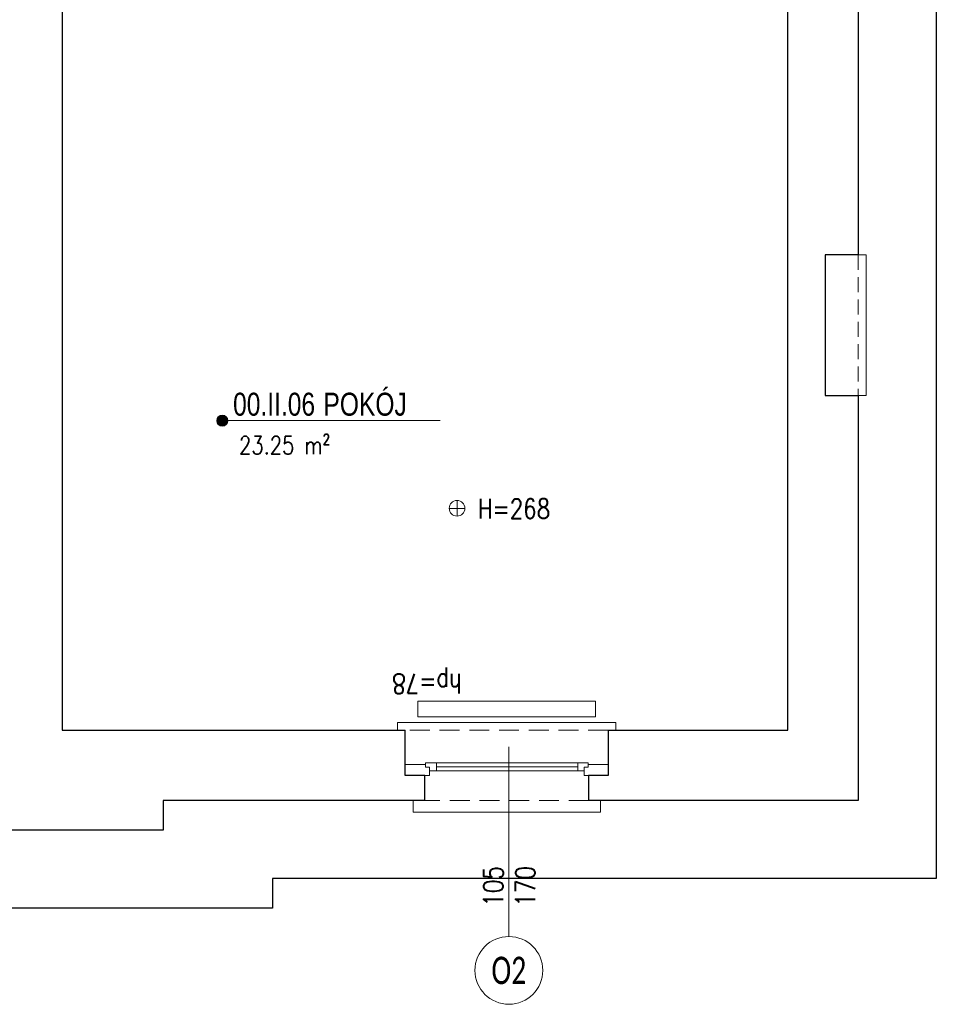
# Model space of a CAD drawing. Header units: millimetres. Extents: x 284606 to 628701, y -213781 to -93475.
# Tile 90 of 102: x 314230 to 314817, y -105040 to -104410. Entities that reach past the tile are written whole.
import ezdxf
from ezdxf.enums import TextEntityAlignment as Align

# ---------------------------------------------------------------- set-up
doc = ezdxf.new("R2010")
doc.units = ezdxf.units.MM
doc.linetypes.add('HIDDEN', pattern=[9.525, 6.35, -3.175])
doc.layers.get('0').update_dxf_attribs({"lineweight": 0})
for name, color, linetype, lineweight in [('!STR_Konstrukcja 0.20', 200, 'Continuous', 20), ('!STR_Konstrukcja 0.30', 64, 'Continuous', 30), ('!STR_Opisy 0.09', 8, 'Continuous', 9), ('!STR_Przerywana 0.09', 8, 'HIDDEN', 9), ('!STR_Stolarka okienna', 72, 'Continuous', 15), ('EKO Opisy 0.09', 8, 'Continuous', 9), ('I-ee-uziom', 4, 'Continuous', 30)]:
    doc.layers.add(name, color=color, linetype=linetype, lineweight=lineweight)
doc.styles.add('AB_Arial', font='NirmalaS.ttf')
doc.styles.add('EKO 1-10', font='romans.shx', dxfattribs={"width": 0.8, "height": 15})
doc.styles.add('EKO 1-5', font='romans.shx', dxfattribs={"width": 0.8, "height": 10})
doc.styles.add('EKO CM 1-50', font='calibri.ttf', dxfattribs={"width": 0.8, "height": 12.5})

# ---------------------------------------------------------------- blocks, each defined once
blk = doc.blocks.new('*U166')
at = {"layer": '!STR_Opisy 0.09', "linetype": 'Continuous'}
blk.add_line((0, -153.49), (0, -32.16), dxfattribs=at)
at = {"layer": '!STR_Opisy 0.09', "linetype": 'Continuous', "style": 'EKO 1-5', "width": 0.8}
blk.add_attdef('HP=', (30.1, 14.63), '', height=12.5, rotation=180, dxfattribs=at)
blk.add_attdef('SZER', text='', height=12.5, rotation=270, dxfattribs=at).set_placement((0, -121.38), align=Align.BOTTOM_CENTER)
at = {"layer": '!STR_Opisy 0.09', "ltscale": 0.7, "style": 'EKO 1-5', "width": 0.8}
blk.add_attdef('WYS', text='', height=12.5, rotation=270, dxfattribs=at).set_placement((-10.53, -121.38), align=Align.MIDDLE_CENTER)
blk = doc.blocks.new('wysokosc2')
at = {"ltscale": 2}
for points in [[(-5.06, 0.04), (5.03, 0.04)], [(0, 5.1), (0, -5.1)]]:
    blk.add_lwpolyline(points, dxfattribs=at)
blk.add_circle((0, 0), 5.03, dxfattribs=at)
at = {"ltscale": 2, "style": 'EKO 1-5', "width": 0.8}
blk.add_attdef('WYS', (13.29, -6.01), '', height=12.5, dxfattribs=at)
blk = doc.blocks.new('*U459')
at = {"ltscale": 0.3}
blk.add_hatch(color=256, dxfattribs=at).paths.add_polyline_path([(-0.91, 50, 1), (6.82, 50, 1)])
at = {"ltscale": 1.5}
blk.add_line((17.59, 50), (154.57, 50), dxfattribs=at)
at = {"ltscale": 0.3}
blk.add_lwpolyline([(17.59, 50), (2.95, 50)], dxfattribs=at)
blk.add_circle((2.95, 50), 3.86, dxfattribs=at)
at = {"ltscale": 1.5, "width": 0.8}
for tag, p, height, style in [('NR_POM.', (10.51, 53.45), 16, 'AB_Arial'), ('NAZWA_POMIESZCZENIA', (66.91, 53.45), 16, 'AB_Arial'), ('POSADZKA', (9.08, 4), 12.5, 'EKO 1-5')]:
    blk.add_attdef(tag, p, '', height=height, rotation=0, dxfattribs=dict(at, style=style))
at = {"ltscale": 1.5, "style": 'EKO 1-5', "width": 0.8}
blk.add_attdef('POWIERZCHNIA', text='', height=12.5, rotation=0, dxfattribs=at).set_placement((78.06, 22.91), align=Align.BOTTOM_RIGHT)
blk = doc.blocks.new('KÓLKO')
at = {"layer": '!STR_Opisy 0.09'}
blk.add_circle((0, -15.51), 15.51, dxfattribs=at)
at = {"layer": '!STR_Opisy 0.09', "style": 'EKO 1-10', "width": 0.8}
blk.add_attdef('NR', text='', height=15, dxfattribs=at).set_placement((0, -15.51), align=Align.MIDDLE_CENTER)

msp = doc.modelspace()

# ---------------------------------------------------------------- linework, layer by layer
at = {"layer": '!STR_Konstrukcja 0.20', "color": 8, "ltscale": 1.5}
msp.add_lwpolyline([(314767.08, -104650.34), (314772.08, -104650.34), (314772.08, -104560.34), (314767.08, -104560.34)], dxfattribs=at)
at = {"layer": '!STR_Konstrukcja 0.20', "color": 8, "linetype": 'Continuous', "lineweight": 15}
for points in [[(314606.88, -104864.69), (314611.88, -104864.69), (314611.88, -104859.69), (314471.88, -104859.69), (314471.88, -104864.69), (314476.88, -104864.69)], [(314594.38, -104909.69), (314601.88, -104909.69), (314601.88, -104917.19), (314481.88, -104917.19), (314481.88, -104909.69), (314489.38, -104909.69)]]:
    msp.add_lwpolyline(points, dxfattribs=at)
at = {"layer": '!STR_Konstrukcja 0.30', "color": 8, "ltscale": 1.5}
for points in [[(314767.08, -104297.63), (314767.08, -104560.34)], [(314497.07, -104364.69), (314257.07, -104364.69), (314257.07, -104864.69), (314476.88, -104864.69)], [(314606.88, -104864.69), (314722.07, -104864.69), (314722.07, -104364.69), (314721.97, -104364.69)], [(314767.08, -104560.34), (314745.89, -104560.34), (314745.89, -104650.34), (314767.08, -104650.34)], [(314767.08, -104650.34), (314767.08, -104909.69), (314594.38, -104909.69)], [(314489.38, -104909.69), (314321.88, -104909.69), (314321.88, -104928.69), (314175.74, -104928.69)]]:
    msp.add_lwpolyline(points, dxfattribs=at)
at = {"layer": '!STR_Konstrukcja 0.30', "color": 8, "ltscale": 2}
for points in [[(314489.38, -104909.69), (314489.38, -104893.56), (314476.88, -104893.56), (314476.88, -104864.69)], [(314606.88, -104864.69), (314606.88, -104893.56), (314594.38, -104893.56), (314594.38, -104909.69)]]:
    msp.add_lwpolyline(points, dxfattribs=at)
at = {"layer": '!STR_Przerywana 0.09', "color": 8, "ltscale": 1.5}
msp.add_line((314767.08, -104560.34), (314767.08, -104650.34), dxfattribs=at)
at = {"layer": '!STR_Przerywana 0.09', "color": 8, "ltscale": 2}
for points in [[(314606.88, -104864.69), (314476.88, -104864.69)], [(314594.38, -104909.69), (314489.38, -104909.69)]]:
    msp.add_lwpolyline(points, dxfattribs=at)
at = {"layer": '!STR_Stolarka okienna', "color": 8, "ltscale": 0.3}
for points in [[(314476.88, -104886.52), (314476.88, -104893.56), (314492.45, -104893.56), (314492.45, -104888.43), (314489.95, -104888.43), (314489.95, -104886.52), (314476.88, -104886.52)], [(314489.95, -104885.45), (314489.95, -104888.43), (314492.45, -104888.43), (314492.45, -104890.58), (314591.48, -104890.58), (314591.48, -104888.43), (314593.98, -104888.43), (314593.98, -104885.45), (314489.95, -104885.45)], [(314496.88, -104885.45), (314496.88, -104890.58)], [(314587.38, -104890.58), (314587.38, -104885.45)], [(314606.88, -104886.52), (314606.88, -104893.56), (314591.48, -104893.56), (314591.48, -104888.43), (314593.98, -104888.43), (314593.98, -104886.52), (314606.88, -104886.52)], [(314496.88, -104888.01), (314587.38, -104888.01)]]:
    msp.add_lwpolyline(points, dxfattribs=at)
at = {"color": 8}
msp.add_lwpolyline([(314598.8, -104846.1), (314598.8, -104856.1), (314484.97, -104856.1), (314484.97, -104846.1)], close=True, dxfattribs=at)
at = {"layer": 'I-ee-uziom', "ltscale": 1.5}
msp.add_lwpolyline([(312811.74, -103801.69), (313336.29, -103801.69), (313336.29, -103704.69), (314338.73, -103704.69), (314338.73, -103717.7), (314817.08, -103717.78), (314817.08, -104959.69), (314391.88, -104959.69), (314391.88, -104978.69), (313714.75, -104978.69), (313714.75, -104965.69), (313249.49, -104965.69), (313249.49, -104959.69), (312824.74, -104959.69), (312824.74, -104413.34), (312811.74, -104413.34)], close=True, dxfattribs=at)

# ---------------------------------------------------------------- block references
at = {"layer": '!STR_Konstrukcja 0.30', "color": 8, "ltscale": 1.5}
ref = msp.add_blockref('*U166', (314543.29, -104843.25), dxfattribs=dict(at, xscale=-1))
ref.add_attrib('SZER', '105', dxfattribs={"layer": '!STR_Opisy 0.09', "linetype": 'Continuous', "height": 12.5, "rotation": 90, "style": 'EKO 1-5', "width": 0.8}).set_placement((314543.29, -104964.62), align=Align.BOTTOM_CENTER)
ref.add_attrib('WYS', '170', dxfattribs={"layer": '!STR_Opisy 0.09', "ltscale": 0.7, "height": 12.5, "rotation": 90, "style": 'EKO 1-5', "width": 0.8}).set_placement((314553.82, -104964.62), align=Align.MIDDLE_CENTER)
ref.add_attrib('HP=', 'hp=78', (314513.19, -104828.61), dxfattribs={"layer": '!STR_Opisy 0.09', "linetype": 'Continuous', "height": 12.5, "rotation": 180, "style": 'EKO 1-5', "width": 0.8})
at = {"layer": '!STR_Opisy 0.09', "color": 8}
ref = msp.add_blockref('*U459', (314356.97, -104712.46), dxfattribs=dict(at, xscale=0.9199999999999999, yscale=0.9199999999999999, zscale=0.9199999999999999))
ref.add_attrib('NAZWA_POM', 'POKÓJ', (314424.51, -104663.29), dxfattribs={"layer": '0', "ltscale": 1.5, "height": 14.72, "rotation": 0, "style": 'AB_Arial', "width": 0.8})
ref.add_attrib('NUMER_POM', '00.II.06', (314366.64, -104663.29), dxfattribs={"layer": '0', "ltscale": 1.5, "height": 14.72, "rotation": 0, "style": 'AB_Arial', "width": 0.8})
ref.add_attrib('R-SURF', '23.25 m²', dxfattribs={"layer": '0', "ltscale": 1.5, "height": 11.5, "rotation": 0, "style": 'EKO 1-5', "width": 0.8}).set_placement((314428.79, -104691.39), align=Align.BOTTOM_RIGHT)
ref = msp.add_blockref('wysokosc2', (314510.08, -104722.57), dxfattribs=dict(at, xscale=-1, rotation=180))
ref.add_attrib('WYS', 'H=268', (314523.38, -104729.07), dxfattribs={"layer": '0', "ltscale": 2, "height": 12.5, "style": 'EKO 1-5', "width": 0.8})
at = {"layer": 'EKO Opisy 0.09', "color": 8}
ref = msp.add_blockref('KÓLKO', (314543.29, -104996.74), dxfattribs=dict(at, xscale=1.4, yscale=1.4, zscale=1.4))
ref.add_attrib('NR', 'O2', dxfattribs={"height": 17.5, "style": 'EKO CM 1-50', "width": 0.7}).set_placement((314543.29, -105018.45), align=Align.MIDDLE_CENTER)

doc.saveas('drawing.dxf')
